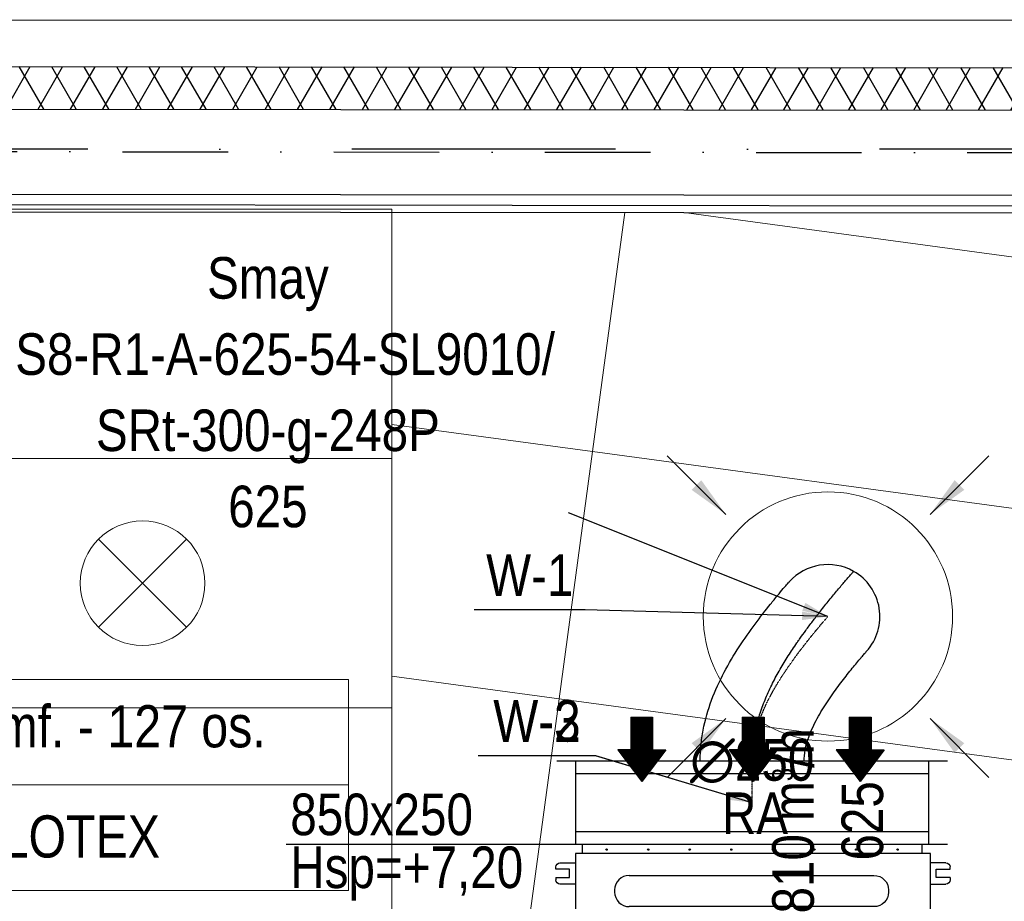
# Model space of a CAD drawing. Header units: millimetres. Extents: x -32221 to 212500, y 31663 to 93766.
# Tile 167 of 256: x 21954 to 24324, y 60047 to 62169. Entities that reach past the tile are written whole.
import ezdxf
from ezdxf.enums import TextEntityAlignment as Align

# ---------------------------------------------------------------- set-up
doc = ezdxf.new("R2010")
doc.units = ezdxf.units.MM
doc.linetypes.add('DASHDOT', pattern=[1, 0.5, -0.25, 0, -0.25])
doc.linetypes.add('DASHDOTX2', pattern=[50.8, 25.4, -12.7, 0, -12.7])
for name, color, linetype in [('DVM_INDOOR', 104, 'Continuous'), ('FLUID-N', 7, 'Continuous'), ('FLUID-W', 7, 'Continuous'), ('FLUID-W-100-ARRGR', 7, 'Continuous'), ('FLUID-W-100-DIM', 7, 'Continuous'), ('FLUID-W-100-INF', 7, 'Continuous'), ('FLUID-W-100-NUM', 7, 'Continuous'), ('FLUID-W-SYM', 7, 'Continuous'), ('osie', 250, 'Continuous'), ('Sciany', 250, 'Continuous')]:
    doc.layers.add(name, color=color, linetype=linetype)
for name, color, linetype, lineweight in [('kasetony', 42, 'Continuous', 5), ('lampy', 30, 'Continuous', 9), ('Opisy', 250, 'Continuous', 13), ('Wywiewniki', 1, 'Continuous', 20)]:
    doc.layers.add(name, color=color, linetype=linetype, lineweight=lineweight)
doc.styles.add('FDBES', font='simplex.shx')
doc.styles.get("Standard").update_dxf_attribs({"font": 'ARIALN.TTF'})
doc.linetypes.add('ZIGZAG', pattern='A,0.0001,-0.2,[131,ltypeshp.shx,S=0.2,R=0,X=-0.2,Y=0],-0.4,[131,ltypeshp.shx,S=0.2,R=180,X=0.2,Y=0],-0.2', length=0.8001)
doc.dimstyles.new('FDBES', dxfattribs={"dimscale": 50, "dimtxt": 4, "dimasz": 2.5, "dimexe": 0.8, "dimexo": 2, "dimgap": 1, "dimtad": 1, "dimdsep": 46, "dimtxsty": 'FDBES', "dimcen": 2.5, "dimclrd": 4, "dimclre": 5, "dimadec": 0, "dimazin": 0, "dimtfac": 1, "dimtmove": 0, "dimatfit": 3, "dimfxl": 1, "dimarcsym": 0})

# ---------------------------------------------------------------- blocks, each defined once
blk = doc.blocks.new('Direction')
at = {"layer": 'DVM_INDOOR', "color": 1}
for p, q in [((-35, 693.8), (35, 693.8)), ((-35, 693.8), (-35, 588.8)), ((35, 693.8), (35, 588.8)), ((-35, 588.8), (-77, 588.8)), ((-77, 588.8), (0, 487.3)), ((77, 588.8), (0, 487.3)), ((35, 588.8), (77, 588.8))]:
    blk.add_line(p, q, dxfattribs=at)
blk = doc.blocks.new('ID_D_G_D_1_T')
at = {"layer": 'DVM_INDOOR'}
h = blk.add_hatch(dxfattribs=at)
h.set_pattern_fill('ANSI31', color=1, scale=0.75)
h.set_pattern_definition([(45, (-97.4602, 125.541), (-1.683798, 1.683798), [])])
h.paths.add_polyline_path([(-265.5, 522.6), (-207.8, 598.7), (-239.3, 598.7), (-239.3, 677.4), (-291.8, 677.4), (-291.8, 598.7), (-323.3, 598.7)])
h = blk.add_hatch(dxfattribs=at)
h.set_pattern_fill('ANSI31', color=1, scale=0.75)
h.set_pattern_definition([(45, (2.5398, 125.541), (-1.683798, 1.683798), [])])
h.paths.add_polyline_path([(2.5, 522.6), (60.3, 598.7), (28.8, 598.7), (28.8, 677.4), (-23.7, 677.4), (-23.7, 598.7), (-55.2, 598.7)])
h = blk.add_hatch(dxfattribs=at)
h.set_pattern_fill('ANSI31', color=1, scale=0.75)
h.set_pattern_definition([(45, (102.5398, 125.541), (-1.683798, 1.683798), [])])
h.paths.add_polyline_path([(260.1, 522.6), (317.8, 598.7), (286.3, 598.7), (286.3, 677.4), (233.8, 677.4), (233.8, 598.7), (202.3, 598.7)])
h = blk.add_hatch(dxfattribs=at)
h.set_pattern_fill('ANSI31', color=1, scale=0.75)
h.set_pattern_definition([(45, (-97.4602, -971.7816), (-1.683798, 1.683798), [])])
h.paths.add_polyline_path([(-265.5, -574.8), (-207.8, -498.6), (-239.3, -498.6), (-239.3, -419.9), (-291.8, -419.9), (-291.8, -498.6), (-323.3, -498.6)])
h = blk.add_hatch(dxfattribs=at)
h.set_pattern_fill('ANSI31', color=1, scale=0.75)
h.set_pattern_definition([(45, (2.5398, -971.7816), (-1.683798, 1.683798), [])])
h.paths.add_polyline_path([(2.5, -574.8), (60.3, -498.6), (28.8, -498.6), (28.8, -419.9), (-23.7, -419.9), (-23.7, -498.6), (-55.2, -498.6)])
h = blk.add_hatch(dxfattribs=at)
h.set_pattern_fill('ANSI31', color=1, scale=0.75)
h.set_pattern_definition([(45, (102.5398, -971.7816), (-1.683798, 1.683798), [])])
h.paths.add_polyline_path([(260.1, -574.8), (317.8, -498.6), (286.3, -498.6), (286.3, -419.9), (233.8, -419.9), (233.8, -498.6), (202.3, -498.6)])
at = {"layer": 'DVM_INDOOR', "color": 0}
for p, q in [((409, 371), (-408.6, 371)), ((-408.6, 371), (-408.6, 349.2)), ((409, 349.2), (409, 371)), ((-424.9, 349.2), (-424.9, -350.8)), ((429, 349.2), (-424.9, 349.2)), ((429, 275.6), (429, 349.2)), ((-472.2, 311.1), (-472.2, 316.6)), ((-439.2, 311.1), (-472.2, 311.1)), ((-462.2, 326.6), (-424.9, 326.6)), ((-439.2, 291.1), (-439.2, 311.1)), ((466.4, 326.6), (429, 326.6)), ((443.3, 291.1), (443.3, 311.1)), ((443.3, 311.1), (476.4, 311.1)), ((476.4, 311.1), (476.4, 316.6)), ((-472.2, 291.1), (-472.2, 285.6)), ((-472.2, 291.1), (-439.2, 291.1)), ((-295.6, 296.3), (293.4, 296.3)), ((473.4, 291.1), (443.3, 291.1)), ((476.4, 291.1), (473.4, 291.1)), ((476.4, 291.1), (476.4, 285.6)), ((-424.9, 275.6), (-462.2, 275.6)), ((-330.7, 261.2), (-330.7, 256.2)), ((328.5, 261.2), (328.5, 256.2)), ((429, -350.8), (429, 275.6)), ((429, 275.6), (466.4, 275.6)), ((293.4, 221.1), (-295.6, 221.1)), ((-295.6, 137.3), (293.4, 137.3)), ((-330.7, 102.2), (-330.7, 97.2)), ((328.5, 102.2), (328.5, 97.2)), ((293.4, 62.1), (-295.6, 62.1)), ((429, 31.3), (-424.9, 31.3)), ((-294.4, 12.9), (294.6, 12.9)), ((-329.5, -22.2), (-329.5, -27.2)), ((329.8, -22.2), (329.8, -27.2)), ((462.8, -14.8), (429, -13.6)), ((462.8, -14.8), (462.8, -27.3)), ((463.8, -15.8), (463.8, -38.9)), ((429, -41.1), (462.8, -39.9)), ((462.8, -27.3), (462.8, -39.9)), ((294.6, -62.3), (-294.4, -62.3)), ((-294.4, -102.1), (294.6, -102.1)), ((-329.5, -137.2), (-329.5, -142.2)), ((329.8, -137.2), (329.8, -142.2)), ((453.4, -133.2), (429, -133)), ((453.4, -130.3), (453.4, -130.8)), ((453.4, -137.4), (453.4, -130.8)), ((453.4, -137.4), (453.4, -130.8)), ((453.4, -142.7), (453.4, -133.2)), ((453.4, -142.7), (453.4, -133.2)), ((453.4, -142.7), (453.4, -133.2)), ((453.4, -137.4), (453.4, -138.4)), ((453.4, -145), (453.4, -138.4)), ((465.4, -128.1), (454.7, -128.1)), ((454.7, -133), (465.4, -133)), ((466.8, -126), (465.4, -127.4)), ((465.4, -128.2), (465.4, -127.4)), ((465.4, -148.4), (465.4, -128.2)), ((467.6, -125.3), (475.7, -125.3)), ((467.6, -130.2), (475.7, -130.2)), ((477.9, -127.4), (476.5, -126)), ((483.4, -130.4), (477.9, -127.4)), ((477.9, -128.2), (477.9, -127.4)), ((477.9, -148.4), (477.9, -128.2)), ((483.4, -145.4), (483.4, -130.4)), ((429, -142.7), (453.4, -142.7)), ((429, -142.7), (453.4, -142.7)), ((453.4, -145), (453.4, -145.5)), ((465.4, -142.8), (454.7, -142.8)), ((465.4, -147.7), (454.7, -147.7)), ((465.4, -148.4), (466.8, -149.8)), ((467.6, -142.8), (475.7, -142.8)), ((467.6, -150.5), (475.7, -150.5)), ((476.5, -149.8), (477.9, -148.4)), ((477.9, -148.4), (483.4, -145.4)), ((294.6, -177.3), (-294.4, -177.3)), ((448.6, -218.9), (448.6, -212)), ((448.6, -212), (458.6, -212)), ((458.6, -212), (458.6, -218.9)), ((459.4, -212.2), (458.9, -212.7)), ((458.9, -238.7), (458.9, -212.7)), ((476.3, -212.2), (461.5, -212.2)), ((476.3, -212.2), (461.5, -212.2)), ((478.9, -212.7), (478.4, -212.2)), ((484.9, -213.7), (478.9, -212.7)), ((478.9, -238.7), (478.9, -212.7)), ((-294.4, -217.1), (294.6, -217.1)), ((438.3, -218), (429, -217.9)), ((429, -233.9), (438.3, -233.9)), ((429, -233.9), (438.3, -233.9)), ((440.3, -216.4), (438.3, -218)), ((438.3, -225.9), (438.3, -218)), ((438.3, -233.9), (438.3, -218)), ((438.3, -233.9), (438.3, -225.9)), ((438.3, -233.9), (440.3, -235.4)), ((448.6, -216.4), (440.3, -216.4)), ((440.3, -235.4), (440.3, -216.4)), ((440.3, -235.4), (448.6, -235.4)), ((458.6, -218.9), (448.6, -218.9)), ((448.6, -232.8), (448.6, -218.9)), ((448.6, -232.8), (458.6, -232.8)), ((448.6, -239.7), (448.6, -232.8)), ((458.9, -216.3), (458.6, -216.3)), ((458.6, -218.9), (458.6, -232.8)), ((458.6, -232.8), (458.6, -239.7)), ((458.6, -235.3), (458.9, -235.3)), ((476.3, -225.7), (461.5, -225.7)), ((484.9, -237.7), (484.9, -213.7)), ((-329.5, -252.2), (-329.5, -257.2)), ((329.8, -252.2), (329.8, -257.2)), ((448.6, -239.7), (458.6, -239.7)), ((458.9, -238.7), (459.4, -239.2)), ((476.3, -239.2), (461.5, -239.2)), ((478.4, -239.2), (478.9, -238.7)), ((478.9, -238.7), (484.9, -237.7)), ((-462.2, -277.2), (-424.9, -277.2)), ((466.4, -277.2), (429, -277.2)), ((-472.2, -292.7), (-472.2, -287.2)), ((-439.2, -292.7), (-472.2, -292.7)), ((-439.2, -312.7), (-439.2, -292.7)), ((294.6, -292.3), (-294.4, -292.3)), ((443.3, -312.7), (443.3, -292.7)), ((443.3, -292.7), (476.4, -292.7)), ((476.4, -292.7), (476.4, -287.2)), ((-472.2, -312.7), (-472.2, -318.2)), ((-472.2, -312.7), (-439.2, -312.7)), ((-424.9, -328.2), (-462.2, -328.2)), ((429, -328.2), (466.4, -328.2)), ((473.4, -312.7), (443.3, -312.7)), ((476.4, -312.7), (473.4, -312.7)), ((476.4, -312.7), (476.4, -318.2)), ((-424.9, -350.8), (429, -350.8)), ((-408.6, -350.8), (-408.6, -371)), ((409, -371), (409, -351.3)), ((-408.6, -371), (-408.1, -371)), ((-408.1, -371), (409, -371))]:
    blk.add_line(p, q, dxfattribs=at)
for centre in [(-349.9, 358.4), (-249.9, 358.4), (-149.9, 358.4), (-49.9, 358.4), (50.1, 358.4), (150.1, 358.4), (250.1, 358.4), (350.1, 358.4), (-349.9, -360), (-249.9, -360), (-149.9, -360), (-49.9, -360), (50.1, -360), (150.1, -360), (250.1, -360), (350.1, -360)]:
    blk.add_circle(centre, 1.6, dxfattribs=at)
at = {"layer": 'DVM_INDOOR', "color": 0, "extrusion": (0, 0, -1)}
for centre, radius, start, end in [((462.2, 316.6), 10, 0, 90), ((-466.4, 316.6), 10, 90, 180), ((462.2, 285.6), 10, 270, 0), ((-293.4, 261.2), 35.1, 90, 180), ((-466.4, 285.6), 10, 180, 270), ((-293.4, 256.2), 35.1, 180, 270), ((-293.4, 102.2), 35.1, 90, 180), ((-293.4, 97.2), 35.1, 180, 270), ((-294.6, -22.2), 35.1, 90, 180), ((-294.6, -27.2), 35.1, 180, 270), ((-294.6, -137.2), 35.1, 90, 180), ((-294.6, -142.2), 35.1, 180, 270), ((-294.6, -252.2), 35.1, 90, 180), ((-294.6, -257.2), 35.1, 180, 270), ((462.2, -287.2), 10, 0, 90), ((-466.4, -287.2), 10, 90, 180), ((462.2, -318.2), 10, 270, 0), ((-466.4, -318.2), 10, 180, 270), ((-409.5, -351.3), 0.5, 360, 90)]:
    blk.add_arc(centre, radius, start, end, dxfattribs=at)
at = {"layer": 'DVM_INDOOR', "color": 0}
for centre, radius, start, end in [((-295.6, 261.2), 35.1, 90, 180), ((-295.6, 256.2), 35.1, 180, 270), ((-295.6, 102.2), 35.1, 90, 180), ((-295.6, 97.2), 35.1, 180, 270), ((-294.4, -22.2), 35.1, 90, 180), ((462.8, -15.8), 1, 0, 88.2), ((-294.4, -27.2), 35.1, 180, 270), ((462.8, -38.9), 1, 271.8, 0), ((-294.4, -137.2), 35.1, 90, 180), ((-294.4, -142.2), 35.1, 180, 270), ((-294.4, -252.2), 35.1, 90, 180), ((-294.4, -257.2), 35.1, 180, 270)]:
    blk.add_arc(centre, radius, start, end, dxfattribs=at)
for points, knots in [([(454.7, -128.1), (454.7, -128.1), (454.6, -128.1), (454.4, -128.1), (454, -128.3), (453.7, -128.5), (453.6, -128.8), (453.5, -129.1), (453.4, -129.4), (453.4, -129.8), (453.4, -130.1), (453.4, -130.3)], [0, 0, 0, 0, 0.000013, 0.069041, 0.139275, 0.284826, 0.389711, 0.496275, 0.619531, 0.743075, 1, 1, 1, 1]), ([(453.4, -130.8), (453.4, -131), (453.4, -131.3), (453.4, -131.7), (453.5, -132), (453.6, -132.3), (453.8, -132.6), (454.1, -132.9), (454.4, -133), (454.6, -133), (454.7, -133), (454.7, -133)], [0, 0, 0, 0, 0.239182, 0.362776, 0.485496, 0.613466, 0.749358, 0.877858, 0.939112, 0.970034, 1, 1, 1, 1]), ([(454.7, -133), (454.7, -133), (454.6, -133), (454.4, -133.1), (454.1, -133.3), (453.8, -133.8), (453.6, -134.3), (453.5, -134.9), (453.4, -135.6), (453.4, -136.4), (453.4, -137), (453.4, -137.4)], [0, 0, 0, 0, 0.029886, 0.060825, 0.121941, 0.2487, 0.371948, 0.49607, 0.618809, 0.742992, 1, 1, 1, 1]), ([(453.4, -138.4), (453.4, -138.8), (453.4, -139.4), (453.4, -140.2), (453.5, -140.8), (453.6, -141.5), (453.8, -142.1), (454.1, -142.5), (454.4, -142.8), (454.6, -142.8), (454.7, -142.8), (454.7, -142.8)], [0, 0, 0, 0, 0.239, 0.36254, 0.485088, 0.61328, 0.74929, 0.877829, 0.939097, 0.970051, 1, 1, 1, 1]), ([(467.6, -125.3), (466.6, -126.1), (465.9, -126.9), (465.9, -128.6), (466.6, -129.4), (467.6, -130.2)], [0, 0, 0, 0, 0.5, 0.5, 1, 1, 1, 1]), ([(467.6, -130.2), (467.1, -131.2), (466.7, -132.2), (466.1, -134.3), (465.9, -135.4), (465.9, -138.7), (466.6, -140.8), (467.6, -142.8)], [0, 0, 0, 0, 0.25, 0.25, 0.5, 0.5, 1, 1, 1, 1]), ([(475.7, -130.2), (476.7, -129.4), (477.4, -128.6), (477.4, -126.9), (476.7, -126.1), (475.7, -125.3)], [0, 0, 0, 0, 0.5, 0.5, 1, 1, 1, 1]), ([(475.7, -142.8), (476.2, -141.8), (476.6, -140.8), (477.2, -138.7), (477.4, -137.6), (477.4, -134.3), (476.7, -132.2), (475.7, -130.2)], [0, 0, 0, 0, 0.25, 0.25, 0.5, 0.5, 1, 1, 1, 1]), ([(454.7, -142.8), (454.6, -142.8), (454.5, -142.8), (454.3, -142.9), (454, -143), (453.7, -143.3), (453.6, -143.5), (453.5, -143.8), (453.4, -144.1), (453.4, -144.5), (453.4, -144.8), (453.4, -145)], [0, 0, 0, 0, 0.033947, 0.069512, 0.139705, 0.28517, 0.390004, 0.496517, 0.619714, 0.743198, 1, 1, 1, 1]), ([(453.4, -145.5), (453.4, -145.7), (453.4, -146), (453.4, -146.4), (453.5, -146.7), (453.6, -147.1), (453.8, -147.4), (454.1, -147.6), (454.4, -147.7), (454.6, -147.7), (454.7, -147.7), (454.7, -147.7)], [0, 0, 0, 0, 0.239181, 0.362773, 0.485493, 0.613462, 0.749353, 0.877854, 0.939109, 0.970033, 1, 1, 1, 1]), ([(467.6, -142.8), (467.1, -143.4), (466.7, -144), (466.1, -145.3), (465.9, -146), (465.9, -148), (466.6, -149.3), (467.6, -150.5)], [0, 0, 0, 0, 0.25, 0.25, 0.5, 0.5, 1, 1, 1, 1]), ([(475.7, -150.5), (476.2, -149.9), (476.6, -149.3), (477.2, -148), (477.4, -147.3), (477.4, -145.3), (476.7, -144), (475.7, -142.8)], [0, 0, 0, 0, 0.25, 0.25, 0.5, 0.5, 1, 1, 1, 1]), ([(461.5, -212.2), (461.4, -212.2), (461.2, -212.2), (460.9, -212.2), (460.8, -212.2), (460.6, -212.2), (460.6, -212.2), (460.4, -212.2), (460.3, -212.2), (460.1, -212.2), (459.8, -212.2), (459.7, -212.2), (459.5, -212.2), (459.5, -212.2), (459.5, -212.2), (459.4, -212.2), (459.4, -212.2), (459.4, -212.2), (459.4, -212.2), (459.4, -212.2)], [0, 0, 0, 0, 0.125462, 0.125462, 0.250924, 0.250924, 0.313655, 0.313655, 0.376386, 0.501849, 0.501849, 0.752773, 0.752773, 0.878235, 0.878235, 0.940966, 0.972332, 0.972332, 1, 1, 1, 1]), ([(461.5, -225.7), (460.9, -224.7), (460.4, -223.6), (459.7, -221.4), (459.4, -220.2), (459.4, -216.6), (460.3, -214.4), (461.5, -212.2)], [0, 0, 0, 0, 0.25, 0.25, 0.5, 0.5, 1, 1, 1, 1]), ([(460.1, -212.2), (460.2, -212.2), (460.2, -212.2), (460.4, -212.2), (460.4, -212.2), (460.4, -212.2), (460.5, -212.2), (460.6, -212.2), (460.8, -212.2), (460.9, -212.2), (461.2, -212.2), (461.4, -212.2), (461.5, -212.2)], [0, 0, 0, 0, 0.181781, 0.181781, 0.249966, 0.249966, 0.318151, 0.454521, 0.454521, 0.72726, 0.72726, 1, 1, 1, 1]), ([(476.3, -225.7), (477, -224.7), (477.5, -223.6), (478.2, -221.4), (478.4, -220.2), (478.4, -216.6), (477.6, -214.4), (476.3, -212.2)], [0, 0, 0, 0, 0.25, 0.25, 0.5, 0.5, 1, 1, 1, 1]), ([(476.3, -212.2), (476.5, -212.2), (476.6, -212.2), (476.9, -212.2), (477.1, -212.2), (477.2, -212.2), (477.3, -212.2), (477.4, -212.2), (477.6, -212.2), (477.8, -212.2), (478, -212.2), (478.2, -212.2), (478.3, -212.2), (478.4, -212.2), (478.4, -212.2), (478.4, -212.2), (478.4, -212.2), (478.4, -212.2), (478.4, -212.2), (478.4, -212.2), (478.4, -212.2), (478.4, -212.2), (478.3, -212.2), (478.2, -212.2), (478, -212.2), (477.8, -212.2), (477.7, -212.2), (477.5, -212.2), (477.5, -212.2), (477.4, -212.2), (477.3, -212.2), (477.2, -212.2), (477.1, -212.2), (476.9, -212.2), (476.6, -212.2), (476.5, -212.2), (476.3, -212.2)], [0, 0, 0, 0, 0.0625, 0.0625, 0.125, 0.125, 0.15625, 0.15625, 0.1875, 0.25, 0.25, 0.375, 0.375, 0.4375, 0.4375, 0.46875, 0.484375, 0.484375, 0.5, 0.5, 0.5625, 0.5625, 0.625, 0.625, 0.75, 0.75, 0.8125, 0.8125, 0.828125, 0.828125, 0.84375, 0.875, 0.875, 0.9375, 0.9375, 1, 1, 1, 1]), ([(461.5, -239.2), (460.9, -238.2), (460.4, -237.1), (459.7, -234.9), (459.4, -233.7), (459.4, -230.1), (460.3, -227.9), (461.5, -225.7)], [0, 0, 0, 0, 0.25, 0.25, 0.5, 0.5, 1, 1, 1, 1]), ([(476.3, -239.2), (477, -238.2), (477.5, -237.1), (478.2, -234.9), (478.4, -233.7), (478.4, -230.1), (477.6, -227.9), (476.3, -225.7)], [0, 0, 0, 0, 0.25, 0.25, 0.5, 0.5, 1, 1, 1, 1]), ([(459.4, -239.2), (459.4, -239.2), (459.4, -239.2), (459.4, -239.2), (459.4, -239.2), (459.5, -239.2), (459.5, -239.2), (459.5, -239.2), (459.7, -239.2), (459.8, -239.2), (460.1, -239.2), (460.3, -239.2), (460.4, -239.2), (460.6, -239.2), (460.6, -239.2), (460.8, -239.2), (460.9, -239.2), (461.2, -239.2), (461.4, -239.2), (461.5, -239.2)], [0, 0, 0, 0, 0.027668, 0.027668, 0.059034, 0.121765, 0.121765, 0.247227, 0.247227, 0.498151, 0.498151, 0.623614, 0.686345, 0.686345, 0.749076, 0.749076, 0.874538, 0.874538, 1, 1, 1, 1]), ([(478.4, -239.2), (478.4, -239.2), (478.4, -239.2), (478.4, -239.2), (478.4, -239.2), (478.4, -239.2), (478.4, -239.2), (478.3, -239.2), (478.2, -239.2), (478, -239.2), (477.8, -239.2), (477.6, -239.2), (477.4, -239.2), (477.3, -239.2), (477.2, -239.2), (477.1, -239.2), (476.9, -239.2), (476.6, -239.2), (476.5, -239.2), (476.3, -239.2)], [0, 0, 0, 0, 0.027668, 0.027668, 0.059034, 0.121765, 0.121765, 0.247227, 0.247227, 0.498151, 0.498151, 0.623614, 0.686345, 0.686345, 0.749076, 0.749076, 0.874538, 0.874538, 1, 1, 1, 1])]:
    blk.add_open_spline(points, degree=3, knots=knots, dxfattribs=at)
for points in [[(467.6, -150.5), (467.3, -150.3), (467, -150), (466.8, -149.8)], [(476.5, -149.8), (476.3, -150), (476, -150.3), (475.7, -150.5)]]:
    blk.add_open_spline(points, degree=3, dxfattribs=at)
at = {"layer": 'DVM_INDOOR', "xscale": 0.75, "yscale": 0.75, "zscale": 0.75}
for p in [(-265.5, 157.1), (2.5, 157.1), (260.1, 157.1), (-265.5, -940.3), (2.5, -940.3), (260.1, -940.3)]:
    blk.add_blockref('Direction', p, dxfattribs=at)
at = {"layer": 'DVM_INDOOR', "color": 2}
for s, p in [('RA', (86.6, 365.9)), ('SA', (86.6, -731.4))]:
    blk.add_text(s, height=100, dxfattribs=at).set_placement(p, align=Align.BOTTOM_RIGHT)
blk = doc.blocks.new('*U4356')
at = {"color": 14, "linetype": 'Continuous', "lineweight": -2}
for p, q in [((-100, 470), (-100, -470)), ((100, 470), (100, -470))]:
    blk.add_line(p, q, dxfattribs=at)
at = {"color": 0, "linetype": 'ByBlock', "lineweight": -2}
for p, q in [((100, 425), (-100, 425)), ((-100, -425), (100, -425))]:
    blk.add_line(p, q, dxfattribs=at)
at = {"color": 1, "linetype": 'Continuous', "lineweight": -3}
for p, q in [((-70, 425), (-70, -425)), ((70, 425), (70, -425))]:
    blk.add_line(p, q, dxfattribs=at)
blk = doc.blocks.new('*U4324')
at = {"layer": 'FLUID-W-SYM', "color": 2, "linetype": 'DASHDOT', "lineweight": -3}
for q in [(50, 0), (-20, 0)]:
    blk.add_line((-50, 0), q, dxfattribs=at)
blk = doc.blocks.new('*U4329')
at = {"color": 0, "linetype": 'ByBlock', "lineweight": -2}
blk.add_circle((0, 0), 0.05, dxfattribs=at)
blk = doc.blocks.new('*U4325')
at = {"color": 14, "linetype": 'Continuous', "lineweight": -2, "extrusion": (-1, -1.38757e-16, -2.62664e-16)}
blk.add_ellipse((0, 0), major_axis=(0, 108.6, 61.8), ratio=1, start_param=0, end_param=1.356013, dxfattribs=at)
at = {"color": 14, "linetype": 'Continuous', "lineweight": -2, "extrusion": (-1, -8.21224e-17, -9.23649e-17)}
blk.add_ellipse((0, 0), major_axis=(0, -83.6, 93), ratio=1, start_param=0, end_param=1.785757, dxfattribs=at)
at = {"color": 20, "linetype": 'ZIGZAG', "lineweight": -2, "ltscale": 50}
for points, knots in [([(0, -348.4, -182.4), (0, -345.1, -182.4), (0, -338.5, -182.3), (0, -325.2, -181.8), (0, -315.4, -180.9), (0, -302.3, -179.4), (0, -295.8, -178.4), (0, -282.8, -176.2), (0, -270, -173.6), (0, -257.3, -170.4), (0, -244.7, -166.9), (0, -232.2, -163.1), (0, -213.9, -156.7), (0, -195.8, -149.5), (0, -178.1, -141.7), (0, -166.5, -136.1), (0, -149.3, -127.5), (0, -126.9, -115.3), (0, -94.5, -95.6), (0, -73.8, -81.8), (0, -62.4, -73.9), (0, -58.6, -71.3), (0, -48.5, -64.2), (0, -32.3, -52.6), (0, -11.6, -37.1), (0, 7.2, -22.6), (0, 23.1, -10), (0, 36.3, 0.5), (0, 48.9, 10.8), (0, 60.8, 20.7), (0, 72, 30), (0, 82.1, 38.7), (0, 89.6, 45.1), (0, 94.8, 49.6), (0, 98.9, 53.2), (0, 102.8, 56.6), (0, 105.8, 59.2), (0, 107.5, 60.8), (0, 108.4, 61.6), (0, 108.6, 61.8), (0, 108.6, 61.8)], [0, 0, 0, 0, 7.844973, 15.689947, 31.379893, 31.379893, 47.06984, 47.06984, 62.759786, 78.449733, 78.449733, 94.13968, 109.829626, 125.519573, 141.209519, 156.899466, 156.899466, 188.279359, 219.659252, 251.039146, 251.039146, 254.961632, 262.806605, 282.419039, 305.953959, 329.488879, 345.178825, 360.868772, 376.558718, 392.248665, 407.938612, 423.628558, 439.318505, 447.163478, 455.008451, 466.775911, 478.543371, 486.388344, 494.233318, 502.078291, 502.078291, 502.078291, 502.078291]), ([(0, -348.4, -307.4), (0, -335.8, -307.3), (0, -310.6, -306.3), (0, -260.8, -298.9), (0, -200.4, -281.7), (0, -133.3, -250.9), (0, -72.2, -214.1), (0, -17.2, -175.3), (0, 23.3, -143.7), (0, 50.8, -121.2), (0, 67.9, -106.7), (0, 77.8, -98.1), (0, 82.5, -93.9), (0, 83.2, -93.2), (0, 83.6, -93)], [0, 0, 0, 0, 37.784007, 75.568013, 151.136026, 226.704039, 302.272052, 377.840065, 453.408078, 491.192085, 528.976091, 566.760098, 585.652101, 604.544104, 604.544104, 604.544104, 604.544104]), ([(0, -348.4, -57.4), (0, -339.4, -57.3), (0, -321.4, -55.7), (0, -287.7, -46.5), (0, -249.8, -29.2), (0, -209.2, -4.6), (0, -172.1, 21.4), (0, -138.5, 47), (0, -109.9, 70.2), (0, -92.5, 85.1), (0, -85.8, 91), (0, -83.8, 92.8), (0, -83.6, 92.9), (0, -83.5, 93)], [0, 0, 0, 0, 27.019609, 54.039217, 108.078434, 162.117651, 216.156868, 270.196085, 324.235302, 378.274519, 405.294128, 418.803932, 432.313736, 432.313736, 432.313736, 432.313736])]:
    blk.add_open_spline(points, degree=3, knots=knots, dxfattribs=at)
at = {"layer": 'FLUID-W-SYM', "color": 2, "linetype": 'DASHDOT', "lineweight": -3}
blk.add_open_spline([(0, -348.4, -182.4), (0, -263.7, -182.4), (0, -111.8, -100.5), (0, 0), (0, 0)], degree=3, knots=[0, 0, 0, 0, 254.162047, 502.078291, 502.078291, 502.078291, 502.078291], dxfattribs=at)
blk = doc.blocks.new('*U2758')
at = {"color": 0, "insert": (-1347.7, 539.2), "char_height": 100, "width": 1600, "attachment_point": 5, "line_spacing_factor": 1.1}
blk.add_mtext('Smay\\PNS8-R1-A-625-54-SL9010/ SRt-300-g-248P\\P625', dxfattribs=at)
blk.add_mtext('Smay\\PNS8-R1-A-625-54-SL9010/ SRt-300-g-248P\\P625', dxfattribs=at)
blk.add_mtext('Smay\\PNS8-R1-A-625-54-SL9010/ SRt-300-g-248P\\P625', dxfattribs=at)
blk.add_mtext('Smay\\PNS8-R1-A-625-54-SL9010/ SRt-300-g-248P\\P625', dxfattribs=at)
blk.add_mtext('Smay\\PNS8-R1-A-625-54-SL9010/ SRt-300-g-248P\\P625', dxfattribs=at)
blk.add_mtext('Smay\\PNS8-R1-A-625-54-SL9010/ SRt-300-g-248P\\P625', dxfattribs=at)
blk.add_mtext('Smay\\PNS8-R1-A-625-54-SL9010/ SRt-300-g-248P\\P625', dxfattribs=at)
blk.add_mtext('Smay\\PNS8-R1-A-625-54-SL9010/ SRt-300-g-248P\\P625', dxfattribs=at)
blk.add_mtext('Smay\\PNS8-R1-A-625-54-SL9010/ SRt-300-g-248P\\P625', dxfattribs=at)
blk.add_mtext('Smay\\PNS8-R1-A-625-54-SL9010/ SRt-300-g-248P\\P625', dxfattribs=at)
blk.add_mtext('Smay\\PNS8-R1-A-625-54-SL9010/ SRt-300-g-248P\\P625', dxfattribs=at)
at = {"color": 0}
blk.add_leader([(0, 0), (-624.2, 249.7)], dimstyle='FDBES', override={"dimscale": 25, "dimclrd": 0, "dimclre": 0}, dxfattribs=at)
blk.add_leader([(0, 0), (-624.2, 249.7)], dimstyle='FDBES', override={"dimscale": 25, "dimclrd": 0, "dimclre": 0}, dxfattribs=at)
blk.add_leader([(0, 0), (-624.2, 249.7)], dimstyle='FDBES', override={"dimscale": 25, "dimclrd": 0, "dimclre": 0}, dxfattribs=at)
blk.add_leader([(0, 0), (-624.2, 249.7)], dimstyle='FDBES', override={"dimscale": 25, "dimclrd": 0, "dimclre": 0}, dxfattribs=at)
blk.add_leader([(0, 0), (-624.2, 249.7)], dimstyle='FDBES', override={"dimscale": 25, "dimclrd": 0, "dimclre": 0}, dxfattribs=at)
blk.add_leader([(0, 0), (-624.2, 249.7)], dimstyle='FDBES', override={"dimscale": 25, "dimclrd": 0, "dimclre": 0}, dxfattribs=at)
blk.add_leader([(0, 0), (-624.2, 249.7)], dimstyle='FDBES', override={"dimscale": 25, "dimclrd": 0, "dimclre": 0}, dxfattribs=at)
blk.add_leader([(0, 0), (-624.2, 249.7)], dimstyle='FDBES', override={"dimscale": 25, "dimclrd": 0, "dimclre": 0}, dxfattribs=at)
blk.add_leader([(0, 0), (-624.2, 249.7)], dimstyle='FDBES', override={"dimscale": 25, "dimclrd": 0, "dimclre": 0}, dxfattribs=at)
blk.add_leader([(0, 0), (-624.2, 249.7)], dimstyle='FDBES', override={"dimscale": 25, "dimclrd": 0, "dimclre": 0}, dxfattribs=at)
blk.add_leader([(0, 0), (-624.2, 249.7)], dimstyle='FDBES', override={"dimscale": 25, "dimclrd": 0, "dimclre": 0}, dxfattribs=at)
blk = doc.blocks.new('*U2881')
at = {"color": 6}
blk.add_line((-584, 16.1), (-851.1, 16.1), dxfattribs=at)
blk.add_line((-584, 16.1), (-851.1, 16.1), dxfattribs=at)
blk.add_line((-584, 16.1), (-851.1, 16.1), dxfattribs=at)
blk.add_line((-584, 16.1), (-851.1, 16.1), dxfattribs=at)
blk.add_line((-584, 16.1), (-851.1, 16.1), dxfattribs=at)
blk.add_line((-584, 16.1), (-851.1, 16.1), dxfattribs=at)
blk.add_line((-584, 16.1), (-851.1, 16.1), dxfattribs=at)
blk.add_line((-584, 16.1), (-851.1, 16.1), dxfattribs=at)
blk.add_line((-584, 16.1), (-851.1, 16.1), dxfattribs=at)
blk.add_line((-584, 16.1), (-851.1, 16.1), dxfattribs=at)
blk.add_line((-584, 16.1), (-851.1, 16.1), dxfattribs=at)
at = {"color": 0, "insert": (-717.5, 16.1), "char_height": 100, "attachment_point": 5}
blk.add_mtext('W-1\\P ', dxfattribs=at)
blk.add_mtext('W-1\\P ', dxfattribs=at)
blk.add_mtext('W-1\\P ', dxfattribs=at)
blk.add_mtext('W-1\\P ', dxfattribs=at)
blk.add_mtext('W-1\\P ', dxfattribs=at)
blk.add_mtext('W-1\\P ', dxfattribs=at)
blk.add_mtext('W-1\\P ', dxfattribs=at)
blk.add_mtext('W-1\\P ', dxfattribs=at)
blk.add_mtext('W-1\\P ', dxfattribs=at)
blk.add_mtext('W-1\\P ', dxfattribs=at)
blk.add_mtext('W-1\\P ', dxfattribs=at)
blk.add_leader([(0, 0), (-584, 16.1)], dimstyle='FDBES', override={"dimscale": 25, "dimclrd": 256, "dimclre": 256})
blk.add_leader([(0, 0), (-584, 16.1)], dimstyle='FDBES', override={"dimscale": 25, "dimclrd": 256, "dimclre": 256})
blk.add_leader([(0, 0), (-584, 16.1)], dimstyle='FDBES', override={"dimscale": 25, "dimclrd": 256, "dimclre": 256})
blk.add_leader([(0, 0), (-584, 16.1)], dimstyle='FDBES', override={"dimscale": 25, "dimclrd": 256, "dimclre": 256})
blk.add_leader([(0, 0), (-584, 16.1)], dimstyle='FDBES', override={"dimscale": 25, "dimclrd": 256, "dimclre": 256})
blk.add_leader([(0, 0), (-584, 16.1)], dimstyle='FDBES', override={"dimscale": 25, "dimclrd": 256, "dimclre": 256})
blk.add_leader([(0, 0), (-584, 16.1)], dimstyle='FDBES', override={"dimscale": 25, "dimclrd": 256, "dimclre": 256})
blk.add_leader([(0, 0), (-584, 16.1)], dimstyle='FDBES', override={"dimscale": 25, "dimclrd": 256, "dimclre": 256})
blk.add_leader([(0, 0), (-584, 16.1)], dimstyle='FDBES', override={"dimscale": 25, "dimclrd": 256, "dimclre": 256})
blk.add_leader([(0, 0), (-584, 16.1)], dimstyle='FDBES', override={"dimscale": 25, "dimclrd": 256, "dimclre": 256})
blk.add_leader([(0, 0), (-584, 16.1)], dimstyle='FDBES', override={"dimscale": 25, "dimclrd": 256, "dimclre": 256})
blk = doc.blocks.new('*U2883')
at = {"color": 6}
for p, q in [((-376.4, 113.3), (-659.2, 113.3)), ((-376.4, 113.3), (-659.2, 113.3)), ((-376.4, 113.3), (-659.2, 113.3)), ((-376.4, 113.3), (-659.2, 113.3)), ((-376.7, 113.3), (-658.9, 113.3)), ((-376.7, 113.3), (-658.9, 113.3)), ((-376.7, 113.3), (-658.9, 113.3)), ((-376.7, 113.3), (-658.9, 113.3)), ((-376.7, 113.3), (-658.9, 113.3)), ((-376.7, 113.3), (-658.9, 113.3)), ((-376.7, 113.3), (-658.9, 113.3)), ((-376.7, 113.3), (-658.9, 113.3)), ((-376.7, 113.3), (-658.9, 113.3)), ((-376.7, 113.3), (-658.9, 113.3)), ((-376.7, 113.3), (-658.9, 113.3)), ((-376.7, 113.3), (-658.9, 113.3)), ((-376.7, 113.3), (-658.9, 113.3))]:
    blk.add_line(p, q, dxfattribs=at)
at = {"color": 0, "insert": (-517.8, 113.3), "char_height": 100, "attachment_point": 5}
for s in ['W-3\\P ', 'W-3\\P ', 'W-3\\P ', 'W-3\\P ', 'W-2\\P ', 'W-2\\P ', 'W-2\\P ', 'W-2\\P ', 'W-2\\P ', 'W-2\\P ', 'W-2\\P ', 'W-2\\P ', 'W-2\\P ', 'W-2\\P ', 'W-2\\P ', 'W-2\\P ', 'W-2\\P ']:
    blk.add_mtext(s, dxfattribs=at)
for points in [[(0, 0), (-376.7, 113.3)], [(0, 0), (-376.7, 113.3)], [(0, 0), (-376.7, 113.3)], [(0, 0), (-376.7, 113.3)], [(0, 0), (-376.7, 113.3)], [(0, 0), (-376.7, 113.3)], [(0, 0), (-376.7, 113.3)], [(0, 0), (-376.7, 113.3)], [(0, 0), (-376.7, 113.3)], [(0, 0), (-376.7, 113.3)], [(0, 0), (-376.7, 113.3)], [(0, 0), (-376.7, 113.3)], [(0, 0), (-376.7, 113.3)], [(0, 0), (-376.4, 113.3)], [(0, 0), (-376.4, 113.3)], [(0, 0), (-376.4, 113.3)], [(0, 0), (-376.4, 113.3)]]:
    blk.add_leader(points, dimstyle='FDBES', override={"dimscale": 25, "dimclrd": 256, "dimclre": 256})
blk = doc.blocks.new('*U4400')
at = {"color": 0}
blk.add_leader([(0, 0), (-141.4, -141.4)], dimstyle='FDBES', override={"dimscale": 40, "dimclrd": 0}, dxfattribs=at)
blk = doc.blocks.new('*U4401')
at = {"color": 0}
blk.add_leader([(0, 0), (141.4, -141.4)], dimstyle='FDBES', override={"dimscale": 40, "dimclrd": 0}, dxfattribs=at)
blk = doc.blocks.new('*U4402')
at = {"color": 0}
blk.add_leader([(0, 0), (-141.4, 141.4)], dimstyle='FDBES', override={"dimscale": 40, "dimclrd": 0}, dxfattribs=at)
blk = doc.blocks.new('*U4403')
at = {"color": 0}
blk.add_leader([(0, 0), (141.4, 141.4)], dimstyle='FDBES', override={"dimscale": 40, "dimclrd": 0}, dxfattribs=at)

msp = doc.modelspace()

# ---------------------------------------------------------------- hatches: boundary and pattern name
at = {"layer": 'Sciany', "transparency": 33554687}
h = msp.add_hatch(dxfattribs=at)
h.set_pattern_fill('DIAMONDS', color=256, scale=21.298246, style=0)
h.set_pattern_definition([(60, (11230.126, 27072.76), (-58.56231, 33.81097), []), (120, (11230.126, 27072.76), (-58.56231, -33.81097), [])])
h.paths.add_polyline_path([(25207.296, 62052.787), (16004.646, 62062.25), (16004.646, 61960.019), (25207.19, 61950.599)])
h.paths.add_polyline_path([(27001.174, 59450.093), (26993.104, 62050.95), (26399.997, 62051.56), (26399.89, 61949.228), (26890.873, 61948.719), (26898.583, 59463.521)])
h.paths.add_polyline_path([(25822.508, 47649.75), (25822.508, 50675.258), (25717.502, 50684.438), (25720.277, 47649.62)])
h.paths.add_polyline_path([(26684.877, 47841.043), (26694.389, 47841.033), (26890.873, 47840.829), (26898.583, 45355.632), (27001.174, 45342.204), (26993.104, 47943.061), (26703.598, 47943.33), (26684.888, 47943.347), (26684.922, 47884.562)])
h.paths.add_polyline_path([(15976.788, 33439.499), (25822.508, 33439.499), (25822.508, 36567.368), (25717.502, 36576.548), (25720.277, 33541.73), (15976.878, 33529.807)])

# ---------------------------------------------------------------- linework, layer by layer
at = {"layer": 'FLUID-N'}
msp.add_line((23291.977, 60184.311, 7327.5), (22595.824, 60184.311, 7327.5), dxfattribs=at)
at = {"layer": 'kasetony'}
for p, q in [((22850.147, 61712.853), (21650.147, 61712.853)), ((22850.147, 61112.853), (22850.147, 61712.853)), ((23332.791, 61129.547), (23410.701, 61705.42)), ((23410.701, 61705.42), (23332.791, 61129.547)), ((23332.791, 61129.547), (23410.701, 61705.42)), ((23410.701, 61705.42), (23332.791, 61129.547)), ((24602.399, 61563.249), (23552.619, 61705.273)), ((23552.619, 61705.273), (24602.399, 61563.249)), ((24602.399, 61563.249), (23552.619, 61705.273)), ((23332.791, 61129.547), (22850.147, 61194.844)), ((21650.147, 61112.853), (22850.147, 61112.853)), ((22850.147, 61112.853), (21650.147, 61112.853)), ((22850.147, 60512.853), (22850.147, 61112.853)), ((23252.351, 60534.964), (23332.791, 61129.547)), ((23332.791, 61129.547), (23252.351, 60534.964)), ((23332.791, 61129.547), (24521.958, 60968.665)), ((24521.958, 60968.665), (23332.791, 61129.547)), ((23252.351, 60534.964), (22850.147, 60589.378)), ((23171.91, 59940.38), (23252.351, 60534.964)), ((23252.351, 60534.964), (23171.91, 59940.38)), ((23252.351, 60534.964), (24441.517, 60374.082)), ((21650.147, 60512.853), (22850.147, 60512.853)), ((22850.147, 60512.853), (21650.147, 60512.853)), ((22850.147, 59912.853), (22850.147, 60512.853))]:
    msp.add_line(p, q, dxfattribs=at)
at = {"layer": 'lampy'}
for p, q in [((22144.081, 60918.919), (22356.213, 60706.787)), ((22356.213, 60918.919), (22144.081, 60706.787))]:
    msp.add_line(p, q, dxfattribs=at)
msp.add_circle((22250.147, 60812.853), 150, dxfattribs=at)
at = {"layer": 'Opisy'}
msp.add_line((21099.868, 60327.244), (22745.908, 60327.244), dxfattribs=at)
msp.add_lwpolyline([(21099.868, 60580.836), (22745.908, 60580.836), (22745.908, 60073.652), (21099.868, 60073.652)], close=True, dxfattribs=at)
at = {"layer": 'osie', "linetype": 'DASHDOTX2', "ltscale": 25}
msp.add_line((29738.966, 61857.756), (13854.161, 61857.756), dxfattribs=at)
at = {"layer": 'Sciany'}
for p, q in [((15887.14, 62166.879), (25207.417, 62169.121)), ((16004.646, 62062.25), (25207.296, 62052.787)), ((16004.646, 61960.019), (25207.19, 61950.466)), ((16207.79, 61755.493), (25206.978, 61746.152)), ((16233.183, 61729.909), (25232.509, 61720.568)), ((16250.147, 61712.853), (25249.548, 61703.511))]:
    msp.add_line(p, q, dxfattribs=at)
at = {"layer": 'Sciany', "linetype": 'DASHDOTX2', "ltscale": 10}
msp.add_line((16104.962, 61857.756), (26792.525, 61846.663), dxfattribs=at)
at = {"layer": 'Wywiewniki'}
msp.add_circle((23899.424, 60732.722), 300, dxfattribs=at)

# ---------------------------------------------------------------- block references
at = {"layer": 'DVM_INDOOR', "rotation": 359.9999999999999}
msp.add_blockref('ID_D_G_D_1_T', (23716.827, 59813.31), dxfattribs=at)
at = {"layer": 'FLUID-W', "color": 1, "linetype": 'Continuous', "extrusion": (1, 0, -1.83697e-16), "rotation": 270}
msp.add_blockref('*U4325', (60732.722, 7063, 23899.424), dxfattribs=at)
at = {"layer": 'FLUID-W', "color": 1, "linetype": 'Continuous'}
for name, p, rotation in [('*U4356', (23716.977, 60284.311, 7327.5), 270), ('*U4324', (23716.977, 60334.311, 7327.5), 90), ('*U4329', (23716.977, 60284.311, 7327.5), 270)]:
    msp.add_blockref(name, p, dxfattribs=dict(at, rotation=rotation))
at = {"layer": 'FLUID-W-100-ARRGR', "rotation": 89.99999999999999}
for name, p in [('*U4403', (23653.713, 60978.433, 6603)), ('*U4401', (24145.134, 60978.433, 6603)), ('*U4402', (23653.713, 60487.011, 6603)), ('*U4400', (24145.134, 60487.011, 6603))]:
    msp.add_blockref(name, p, dxfattribs=at)
at = {"layer": 'FLUID-W-100-INF', "linetype": 'ByBlock'}
msp.add_blockref('*U2758', (23899.424, 60732.722, 6623), dxfattribs=at)
at = {"layer": 'FLUID-W-100-NUM', "linetype": 'ByBlock'}
for name, p in [('*U2881', (23899.424, 60732.722, 6623)), ('*U2883', (23716.977, 60284.311, 7327.5))]:
    msp.add_blockref(name, p, dxfattribs=at)

# ---------------------------------------------------------------- texts
at = {"layer": 'FLUID-N', "char_height": 100, "width": 565.80197, "attachment_point": 1}
for s, insert in [('850x250', (22605.613, 60306.468)), ('Hsp=+7,20', (22605.613, 60179.212))]:
    msp.add_mtext(s, dxfattribs=dict(at, insert=insert))
at = {"layer": 'FLUID-W-100-ARRGR', "color": 0, "insert": (23899.424, 60240.93, 6603), "char_height": 100, "attachment_point": 5, "rotation": 90}
msp.add_mtext('810 m{\\A2;\\H0.5x;3}/h\\P625', dxfattribs=at)
at = {"layer": 'FLUID-W-100-DIM', "color": 0, "insert": (23716.977, 60384.311, 7327.5), "char_height": 100, "attachment_point": 5}
msp.add_mtext('∅250\\P', dxfattribs=at)
at = {"layer": 'Opisy'}
for s, height, p in [('sala amf. - 127 os.', 101.39941, (21590.891, 60417.848)), ('FLOTEX', 101.3994, (21840.1, 60152.65))]:
    msp.add_text(s, height=height, dxfattribs=at).set_placement(p)

doc.saveas('drawing.dxf')
